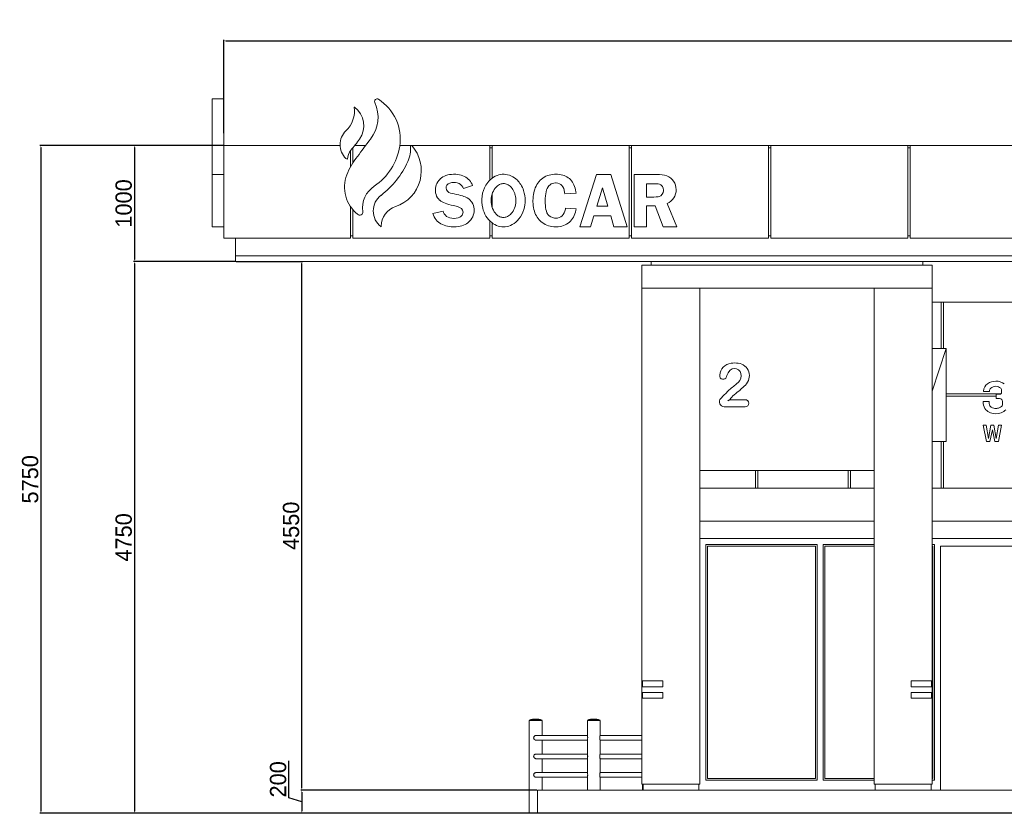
# Model space of a CAD drawing. Header units: feet. Extents: x 1858128 to 1982678, y 4638096 to 4671392.
# Tile 10 of 17: x 1959144 to 1967624, y 4655096 to 4661927. Entities that reach past the tile are written whole.
import ezdxf

# ---------------------------------------------------------------- set-up
doc = ezdxf.new("R2010")
doc.units = ezdxf.units.FT
doc.header["$MEASUREMENT"] = 0
doc.header["$PDMODE"] = 98
doc.header["$PDSIZE"] = 0.3
doc.styles.get("Standard").update_dxf_attribs({"font": 'ACADNUSX.TTF'})
doc.dimstyles.new('ISO-25', dxfattribs={"dimscale": 7, "dimtxt": 20, "dimasz": 2.5, "dimexe": 1.25, "dimexo": 0.625, "dimgap": 3, "dimtad": 1, "dimdec": 0, "dimtxsty": 'Standard', "dimcen": 2.5, "dimadec": 0, "dimazin": 0, "dimtfac": 1, "dimtdec": 0, "dimtmove": 0, "dimatfit": 3, "dimfxl": 1.25, "dimarcsym": 0})

# ---------------------------------------------------------------- blocks, each defined once
blk = doc.blocks.new('*D5670')
at = {"color": 0, "lineweight": -2, "transparency": 16777216}
for p, q in [((1960902.9, 4660950.1), (1960902.9, 4661753.6)), ((1960920.4, 4661744.9), (1981085.4, 4661744.9)), ((1981102.9, 4660950.1), (1981102.9, 4661753.6))]:
    blk.add_line(p, q, dxfattribs=at)
at = {"color": 0, "lineweight": 0, "transparency": 16777216}
for points in [[(1960920.4, 4661747.8), (1960920.4, 4661741.9), (1960902.9, 4661744.9)], [(1981085.4, 4661747.8), (1981085.4, 4661741.9), (1981102.9, 4661744.9)]]:
    blk.add_solid(points, dxfattribs=at)
at = {"layer": 'Defpoints', "color": 0, "lineweight": 0, "transparency": 16777216}
for p in [(1981102.9, 4661744.9), (1960902.9, 4660945.7), (1981102.9, 4660945.7)]:
    blk.add_point(p, dxfattribs=at)
at = {"color": 0, "lineweight": 5, "transparency": 16777216, "insert": (1971002.9, 4661836.8), "char_height": 140, "attachment_point": 5}
blk.add_mtext('20200', dxfattribs=at)
blk = doc.blocks.new('*D5671')
at = {"color": 0, "lineweight": -2, "transparency": 16777216}
for p, q in [((1960998.5, 4659845.7), (1960123.3, 4659845.7)), ((1960132, 4659828.2), (1960132, 4655113.2)), ((1963552.6, 4655095.7), (1960123.3, 4655095.7))]:
    blk.add_line(p, q, dxfattribs=at)
at = {"color": 0, "lineweight": 0, "transparency": 16777216}
for points in [[(1960129.1, 4659828.2), (1960134.9, 4659828.2), (1960132, 4659845.7)], [(1960129.1, 4655113.2), (1960134.9, 4655113.2), (1960132, 4655095.7)]]:
    blk.add_solid(points, dxfattribs=at)
at = {"layer": 'Defpoints', "color": 0, "lineweight": 0, "transparency": 16777216}
for p in [(1961002.9, 4659845.7), (1960132, 4655095.7), (1963557, 4655095.7)]:
    blk.add_point(p, dxfattribs=at)
at = {"color": 0, "lineweight": 5, "transparency": 16777216, "insert": (1960040, 4657470.7), "char_height": 140, "attachment_point": 5, "rotation": 90}
blk.add_mtext('4750', dxfattribs=at)
blk = doc.blocks.new('*D5672')
at = {"color": 0, "lineweight": -2, "transparency": 16777216}
for p, q in [((1960898.5, 4660845.7), (1959318, 4660845.7)), ((1959326.8, 4660828.2), (1959326.8, 4655113.2)), ((1961068.5, 4655095.7), (1959318, 4655095.7))]:
    blk.add_line(p, q, dxfattribs=at)
at = {"color": 0, "lineweight": 0, "transparency": 16777216}
for points in [[(1959323.9, 4660828.2), (1959329.7, 4660828.2), (1959326.8, 4660845.7)], [(1959323.9, 4655113.2), (1959329.7, 4655113.2), (1959326.8, 4655095.7)]]:
    blk.add_solid(points, dxfattribs=at)
at = {"layer": 'Defpoints', "color": 0, "lineweight": 0, "transparency": 16777216}
for p in [(1960902.9, 4660845.7), (1959326.8, 4655095.7), (1961072.9, 4655095.7)]:
    blk.add_point(p, dxfattribs=at)
at = {"color": 0, "lineweight": 5, "transparency": 16777216, "insert": (1959234.7, 4657970.7), "char_height": 140, "attachment_point": 5, "rotation": 90}
blk.add_mtext('5750', dxfattribs=at)
blk = doc.blocks.new('*D5673')
at = {"color": 0, "lineweight": -2, "transparency": 16777216}
for p, q in [((1961007.3, 4659845.7), (1961582.1, 4659845.7)), ((1961573.4, 4655313.2), (1961573.4, 4659828.2)), ((1963598.5, 4655295.7), (1961564.6, 4655295.7))]:
    blk.add_line(p, q, dxfattribs=at)
at = {"color": 0, "lineweight": 0, "transparency": 16777216}
for points in [[(1961570.4, 4659828.2), (1961576.3, 4659828.2), (1961573.4, 4659845.7)], [(1961570.4, 4655313.2), (1961576.3, 4655313.2), (1961573.4, 4655295.7)]]:
    blk.add_solid(points, dxfattribs=at)
at = {"layer": 'Defpoints', "color": 0, "lineweight": 0, "transparency": 16777216}
for p in [(1961002.9, 4659845.7, 2612.8), (1961573.4, 4659845.7), (1963602.9, 4655295.7, 2612.8)]:
    blk.add_point(p, dxfattribs=at)
at = {"color": 0, "lineweight": 5, "transparency": 16777216, "insert": (1961481.4, 4657570.7), "char_height": 140, "attachment_point": 5, "rotation": 90}
blk.add_mtext('4550', dxfattribs=at)
blk = doc.blocks.new('*D5674')
at = {"color": 0, "lineweight": -2, "transparency": 16777216}
for p, q in [((1961462.1, 4655229.1), (1961462.1, 4655546.8)), ((1963598.5, 4655295.7), (1961564.6, 4655295.7)), ((1961573.4, 4655195.7), (1961462.1, 4655229.1)), ((1961573.4, 4655278.2), (1961573.4, 4655113.2)), ((1963552.6, 4655095.7), (1961564.6, 4655095.7))]:
    blk.add_line(p, q, dxfattribs=at)
at = {"color": 0, "lineweight": 0, "transparency": 16777216}
for points in [[(1961570.4, 4655278.2), (1961576.3, 4655278.2), (1961573.4, 4655295.7)], [(1961570.4, 4655113.2), (1961576.3, 4655113.2), (1961573.4, 4655095.7)]]:
    blk.add_solid(points, dxfattribs=at)
at = {"layer": 'Defpoints', "color": 0, "lineweight": 0, "transparency": 16777216}
for p in [(1963602.9, 4655295.7, 2612.8), (1961573.4, 4655095.7), (1963557, 4655095.7, 2612.8)]:
    blk.add_point(p, dxfattribs=at)
at = {"color": 0, "lineweight": 5, "transparency": 16777216, "insert": (1961370.2, 4655388), "char_height": 140, "attachment_point": 5, "rotation": 90}
blk.add_mtext('200', dxfattribs=at)
blk = doc.blocks.new('*D5675')
at = {"color": 0, "lineweight": -2, "transparency": 16777216}
for p, q in [((1960898.5, 4660845.7), (1960123.3, 4660845.7)), ((1960132, 4660828.2), (1960132, 4659863.2)), ((1960998.5, 4659845.7), (1960123.3, 4659845.7))]:
    blk.add_line(p, q, dxfattribs=at)
at = {"color": 0, "lineweight": 0, "transparency": 16777216}
for points in [[(1960129.1, 4660828.2), (1960134.9, 4660828.2), (1960132, 4660845.7)], [(1960129.1, 4659863.2), (1960134.9, 4659863.2), (1960132, 4659845.7)]]:
    blk.add_solid(points, dxfattribs=at)
at = {"layer": 'Defpoints', "color": 0, "lineweight": 0, "transparency": 16777216}
for p in [(1960902.9, 4660845.7), (1960132, 4659845.7), (1961002.9, 4659845.7)]:
    blk.add_point(p, dxfattribs=at)
at = {"color": 0, "lineweight": 5, "transparency": 16777216, "insert": (1960040, 4660345.7), "char_height": 140, "attachment_point": 5, "rotation": 90}
blk.add_mtext('1000', dxfattribs=at)
blk = doc.blocks.new('A$Ced44f8aa')
at = {"color": 0, "linetype": 'Continuous', "lineweight": 0, "extrusion": (0, 1, 0)}
for p, q in [((-44684, -415.7), (-44784, -415.7)), ((-44684, -815.7), (-44784, -815.7)), ((-44684, -815.7), (-44684, -1615.7)), ((-44684, -815.7), (-43683.9, -815.7)), ((-43574, -967), (-43574, -837.4)), ((-43462.6, -815.7), (-43556.5, -815.7)), ((-42394, -815.7), (-43168.9, -815.7)), ((-42394, -815.7), (-42394, -1115.4)), ((-42394, -815.7), (-42374, -815.7)), ((-42374, -835.7), (-42394, -835.7)), ((-41194, -815.7), (-42374, -815.7)), ((-42374, -1098.2), (-42374, -815.7)), ((-41194, -815.7), (-41194, -1615.7)), ((-41194, -815.7), (-41174, -815.7)), ((-41174, -835.7), (-41194, -835.7)), ((-39994, -815.7), (-41174, -815.7)), ((-41174, -1615.7), (-41174, -815.7)), ((-39994, -815.7), (-39994, -1615.7)), ((-39994, -815.7), (-39974, -815.7)), ((-39974, -835.7), (-39994, -835.7)), ((-39974, -815.7), (-38794, -815.7)), ((-39974, -1615.7), (-39974, -815.7)), ((-38794, -1615.7), (-38794, -815.7)), ((-38774, -815.7), (-38794, -815.7)), ((-38794, -835.7), (-38774, -835.7)), ((-38774, -815.7), (-37594, -815.7)), ((-38774, -815.7), (-38774, -1615.7)), ((-43594, -861.3), (-43594, -1001.1)), ((-44684, -1065.7), (-44784, -1065.7)), ((-44684, -1065.7), (-44784, -1065.7)), ((-42809.4, -1094.9), (-42820.3, -1104.1)), ((-42797.7, -1087), (-42809.4, -1094.9)), ((-42785, -1080.1), (-42797.7, -1087)), ((-42771.5, -1074.6), (-42785, -1080.1)), ((-42757, -1070.3), (-42771.5, -1074.6)), ((-42741.4, -1067.1), (-42757, -1070.3)), ((-42724.9, -1065.1), (-42741.4, -1067.1)), ((-42707.4, -1064.4), (-42724.9, -1065.1)), ((-42705.6, -1064.4), (-42707.4, -1064.4)), ((-42687.7, -1064.9), (-42705.6, -1064.4)), ((-42670.7, -1066.4), (-42687.7, -1064.9)), ((-42654.8, -1068.9), (-42670.7, -1066.4)), ((-42639.7, -1072.7), (-42654.8, -1068.9)), ((-42625.8, -1077.2), (-42639.7, -1072.7)), ((-42612.8, -1082.8), (-42625.8, -1077.2)), ((-42600.7, -1089.5), (-42612.8, -1082.8)), ((-42589.5, -1097.2), (-42600.7, -1089.5)), ((-42579.3, -1105.7), (-42589.5, -1097.2)), ((-41937.2, -1096.7), (-41948.7, -1105.8)), ((-41925, -1088.7), (-41937.2, -1096.7)), ((-41912.1, -1082), (-41925, -1088.7)), ((-41898.4, -1076.2), (-41912.1, -1082)), ((-41884.3, -1071.7), (-41898.4, -1076.2)), ((-41869.2, -1068.2), (-41884.3, -1071.7)), ((-41853.5, -1065.7), (-41869.2, -1068.2)), ((-41837, -1064.5), (-41853.5, -1065.7)), ((-41826.6, -1064.4), (-41837, -1064.5)), ((-41810.3, -1064.8), (-41826.6, -1064.4)), ((-41794.7, -1066.2), (-41810.3, -1064.8)), ((-41780.1, -1068.5), (-41794.7, -1066.2)), ((-41766.2, -1071.8), (-41780.1, -1068.5)), ((-41753.1, -1076.1), (-41766.2, -1071.8)), ((-41740.8, -1081.2), (-41753.1, -1076.1)), ((-41729.3, -1087.2), (-41740.8, -1081.2)), ((-41718.5, -1094.1), (-41729.3, -1087.2)), ((-41708.6, -1102), (-41718.5, -1094.1)), ((-41699.4, -1110.8), (-41708.6, -1102)), ((-41474.7, -1065.7), (-41619, -1515.7)), ((-41352.7, -1065.7), (-41474.7, -1065.7)), ((-41212, -1515.7), (-41352.7, -1065.7)), ((-40953.3, -1065.7), (-41151.1, -1065.7)), ((-41151.1, -1065.7), (-41151.1, -1515.7)), ((-42861.2, -1185.4), (-42862, -1201.2)), ((-42858.7, -1170.4), (-42861.2, -1185.4)), ((-42854.7, -1156.1), (-42858.7, -1170.4)), ((-42849.1, -1142.6), (-42854.7, -1156.1)), ((-42841.8, -1129.7), (-42849.1, -1142.6)), ((-42832.9, -1117.5), (-42841.8, -1129.7)), ((-42822.2, -1105.9), (-42832.9, -1117.5)), ((-42820.3, -1104.1), (-42822.2, -1105.9)), ((-42769.8, -1181.9), (-42768.5, -1170.1)), ((-42766.3, -1199.3), (-42769.8, -1181.9)), ((-42768.5, -1170.1), (-42763.1, -1157.5)), ((-42763.1, -1157.5), (-42753.1, -1147.5)), ((-42753.1, -1147.5), (-42739.4, -1140.7)), ((-42739.4, -1140.7), (-42722.2, -1136.8)), ((-42722.2, -1136.8), (-42701.5, -1135.4)), ((-42701.5, -1135.4), (-42690.4, -1136)), ((-42690.4, -1136), (-42673.9, -1138.9)), ((-42673.9, -1138.9), (-42659.1, -1144.4)), ((-42659.1, -1144.4), (-42646.1, -1152.7)), ((-42646.1, -1152.7), (-42635.4, -1163.5)), ((-42635.4, -1163.5), (-42626.5, -1176.9)), ((-42626.5, -1176.9), (-42622, -1187.5)), ((-42622, -1187.5), (-42542.9, -1161.1)), ((-42569.9, -1115.4), (-42579.3, -1105.7)), ((-42561.6, -1126), (-42569.9, -1115.4)), ((-42553.9, -1137.8), (-42561.6, -1126)), ((-42547.3, -1150.6), (-42553.9, -1137.8)), ((-42542.9, -1161.1), (-42547.3, -1150.6)), ((-42002.1, -1180.1), (-42007.5, -1194.1)), ((-41995.9, -1166.7), (-42002.1, -1180.1)), ((-41988.7, -1153.9), (-41995.9, -1166.7)), ((-41980.8, -1141.6), (-41988.7, -1153.9)), ((-41972.1, -1129.9), (-41980.8, -1141.6)), ((-41969.9, -1127.3), (-41972.1, -1129.9)), ((-41959.7, -1115.9), (-41969.9, -1127.3)), ((-41948.7, -1105.8), (-41959.7, -1115.9)), ((-41904.8, -1199.7), (-41899.3, -1185.8)), ((-41899.3, -1185.8), (-41892.5, -1173.6)), ((-41892.5, -1173.6), (-41884.6, -1163.2)), ((-41884.6, -1163.2), (-41875.5, -1154.5)), ((-41875.5, -1154.5), (-41865.3, -1147.7)), ((-41865.3, -1147.7), (-41854, -1142.9)), ((-41854, -1142.9), (-41841.8, -1140)), ((-41841.8, -1140), (-41828.7, -1139.1)), ((-41828.7, -1139.1), (-41823.1, -1139.3)), ((-41823.1, -1139.3), (-41808.3, -1141.2)), ((-41808.3, -1141.2), (-41794.8, -1145.5)), ((-41794.8, -1145.5), (-41782.8, -1152.2)), ((-41782.8, -1152.2), (-41772.6, -1161.4)), ((-41772.6, -1161.4), (-41764.3, -1173)), ((-41764.3, -1173), (-41757.8, -1186.6)), ((-41757.8, -1186.6), (-41753, -1202.3)), ((-41690.8, -1120.5), (-41699.4, -1110.8)), ((-41683.2, -1131.1), (-41690.8, -1120.5)), ((-41676.2, -1142.8), (-41683.2, -1131.1)), ((-41669.8, -1155.5), (-41676.2, -1142.8)), ((-41664.3, -1169), (-41669.8, -1155.5)), ((-41659.4, -1183.6), (-41664.3, -1169)), ((-41655.4, -1199.1), (-41659.4, -1183.6)), ((-41473, -1339.9), (-41424.9, -1182)), ((-41424.9, -1182), (-41377.7, -1339.9)), ((-41045, -1145.8), (-40966.2, -1145.8)), ((-41045, -1260.5), (-41045, -1145.8)), ((-40966.2, -1145.8), (-40944.4, -1147.2)), ((-40944.4, -1147.2), (-40933.3, -1149)), ((-40933.3, -1149), (-40920.9, -1155.3)), ((-40920.9, -1155.3), (-40908.9, -1167.5)), ((-40908.9, -1167.5), (-40906.4, -1170.9)), ((-40906.4, -1170.9), (-40899.9, -1185.2)), ((-40899.9, -1185.2), (-40897.6, -1201.1)), ((-42862, -1201.2), (-42861.9, -1207.8)), ((-42861.9, -1207.8), (-42860.4, -1224.7)), ((-42860.4, -1224.7), (-42857.1, -1239.9)), ((-42857.1, -1239.9), (-42852.1, -1253.7)), ((-42852.1, -1253.7), (-42845.6, -1266.1)), ((-42845.6, -1266.1), (-42837.3, -1277.1)), ((-42756.6, -1213.2), (-42766.3, -1199.3)), ((-42746.2, -1220.1), (-42756.6, -1213.2)), ((-42731.8, -1226.1), (-42746.2, -1220.1)), ((-42713, -1231.3), (-42731.8, -1226.1)), ((-42700.7, -1234.1), (-42713, -1231.3)), ((-42680.3, -1238.3), (-42700.7, -1234.1)), ((-42661.8, -1242.5), (-42680.3, -1238.3)), ((-42645.1, -1246.9), (-42661.8, -1242.5)), ((-42630.2, -1251.3), (-42645.1, -1246.9)), ((-42617, -1255.5), (-42630.2, -1251.3)), ((-42605.7, -1259.8), (-42617, -1255.5)), ((-42601.4, -1261.6), (-42605.7, -1259.8)), ((-42588.2, -1268.6), (-42601.4, -1261.6)), ((-42575.9, -1277.1), (-42588.2, -1268.6)), ((-42020.9, -1256), (-42022.1, -1272.8)), ((-42018.8, -1239.6), (-42020.9, -1256)), ((-42015.9, -1223.8), (-42018.8, -1239.6)), ((-42012.1, -1208.6), (-42015.9, -1223.8)), ((-42007.5, -1194.1), (-42012.1, -1208.6)), ((-41916.6, -1272.2), (-41915.1, -1251.6)), ((-41915.1, -1251.6), (-41912.8, -1232.5)), ((-41912.8, -1232.5), (-41909.3, -1215.3)), ((-41909.3, -1215.3), (-41904.8, -1199.7)), ((-41753, -1202.3), (-41750.1, -1220.1)), ((-41750.1, -1220.1), (-41749.2, -1234.1)), ((-41749.2, -1234.1), (-41650.5, -1227.9)), ((-41652.2, -1215.7), (-41655.4, -1199.1)), ((-41650.5, -1227.9), (-41652.2, -1215.7)), ((-40980.4, -1260.5), (-41045, -1260.5)), ((-40960.4, -1259.9), (-40980.4, -1260.5)), ((-40944.6, -1258.2), (-40960.4, -1259.9)), ((-40934.3, -1255.8), (-40944.6, -1258.2)), ((-40921.2, -1249), (-40934.3, -1255.8)), ((-40909.4, -1236.8), (-40921.2, -1249)), ((-40908.9, -1236.1), (-40909.4, -1236.8)), ((-40901.3, -1222.3), (-40908.9, -1236.1)), ((-40897.9, -1206.7), (-40901.3, -1222.3)), ((-40897.6, -1201.1), (-40897.9, -1206.7)), ((-43594, -1343.3), (-43594, -1615.7)), ((-42837.3, -1277.1), (-42827.3, -1287)), ((-42827.3, -1287), (-42825.3, -1288.5)), ((-42825.3, -1288.5), (-42815.7, -1295.5)), ((-42815.7, -1295.5), (-42804.6, -1302.1)), ((-42804.6, -1302.1), (-42792.2, -1308.3)), ((-42792.2, -1308.3), (-42778.3, -1314.3)), ((-42778.3, -1314.3), (-42762.8, -1319.9)), ((-42762.8, -1319.9), (-42745.8, -1325.1)), ((-42745.8, -1325.1), (-42727.4, -1330)), ((-42727.4, -1330), (-42707.5, -1334.4)), ((-42707.5, -1334.4), (-42705.7, -1334.8)), ((-42705.7, -1334.8), (-42685, -1339.7)), ((-42685, -1339.7), (-42667.8, -1344.6)), ((-42667.8, -1344.6), (-42653.9, -1349.9)), ((-42653.9, -1349.9), (-42643.3, -1355.6)), ((-42643.3, -1355.6), (-42638.2, -1359.6)), ((-42564.5, -1287.3), (-42575.9, -1277.1)), ((-42554.2, -1299.3), (-42564.5, -1287.3)), ((-42549.7, -1305.5), (-42554.2, -1299.3)), ((-42541.7, -1318.8), (-42549.7, -1305.5)), ((-42535.6, -1332.6), (-42541.7, -1318.8)), ((-42531.5, -1346.9), (-42535.6, -1332.6)), ((-42529.4, -1362.1), (-42531.5, -1346.9)), ((-42022.1, -1272.8), (-42022.6, -1290.5)), ((-42022.6, -1290.5), (-42022.4, -1300.7)), ((-42022.4, -1300.7), (-42021.6, -1318.5)), ((-42021.6, -1318.5), (-42019.9, -1335.6)), ((-42019.9, -1335.6), (-42017.4, -1351.9)), ((-42017.4, -1351.9), (-42014.1, -1367.6)), ((-41917, -1291.4), (-41916.6, -1272.2)), ((-41916.6, -1313.6), (-41917, -1291.4)), ((-41915.3, -1333.7), (-41916.6, -1313.6)), ((-41913.2, -1351.9), (-41915.3, -1333.7)), ((-41910.2, -1368.2), (-41913.2, -1351.9)), ((-41377.7, -1339.9), (-41473, -1339.9)), ((-41045, -1515.7), (-41045, -1337.3)), ((-41045, -1337.3), (-40969.5, -1337.3)), ((-40969.5, -1337.3), (-40900.3, -1515.7)), ((-40784, -1515.7), (-40867, -1316.6)), ((-43574, -1615.7), (-43574, -1369.5)), ((-42797.2, -1382.1), (-42884, -1401.9)), ((-42884, -1401.9), (-42879.1, -1416.8)), ((-42879.1, -1416.8), (-42873, -1431.2)), ((-42873, -1431.2), (-42865.5, -1444.3)), ((-42793.6, -1392.5), (-42797.2, -1382.1)), ((-42786.3, -1406.2), (-42793.6, -1392.5)), ((-42777, -1417.8), (-42786.3, -1406.2)), ((-42765.7, -1427.3), (-42777, -1417.8)), ((-42752.6, -1434.8), (-42765.7, -1427.3)), ((-42737.5, -1440.1), (-42752.6, -1434.8)), ((-42720.8, -1443.2), (-42737.5, -1440.1)), ((-42665.6, -1439.4), (-42682.6, -1443)), ((-42651.5, -1433.5), (-42665.6, -1439.4)), ((-42644.5, -1428.7), (-42651.5, -1433.5)), ((-42631.9, -1415.4), (-42644.5, -1428.7)), ((-42638.2, -1359.6), (-42628.1, -1373.3)), ((-42625.6, -1399.9), (-42631.9, -1415.4)), ((-42628.1, -1373.3), (-42624.7, -1390.7)), ((-42624.7, -1390.7), (-42625.6, -1399.9)), ((-42548.7, -1443.4), (-42541.6, -1430.5)), ((-42541.6, -1430.5), (-42536, -1416.9)), ((-42536, -1416.9), (-42532.1, -1402.7)), ((-42532.1, -1402.7), (-42529.6, -1387.8)), ((-42529.6, -1387.8), (-42528.8, -1372.5)), ((-42528.8, -1372.5), (-42529.4, -1362.1)), ((-42014.1, -1367.6), (-42009.9, -1382.5)), ((-42009.9, -1382.5), (-42004.9, -1396.8)), ((-42004.9, -1396.8), (-41999.2, -1410.2)), ((-41999.2, -1410.2), (-41992.6, -1423)), ((-41992.6, -1423), (-41985.3, -1435)), ((-41985.3, -1435), (-41977, -1446.5)), ((-41906.5, -1382.6), (-41910.2, -1368.2)), ((-41901.7, -1395.2), (-41906.5, -1382.6)), ((-41896.1, -1405.7), (-41901.7, -1395.2)), ((-41893.3, -1409.7), (-41896.1, -1405.7)), ((-41882.2, -1422.1), (-41893.3, -1409.7)), ((-41869, -1431.6), (-41882.2, -1422.1)), ((-41854, -1438.1), (-41869, -1431.6)), ((-41837.5, -1441.6), (-41854, -1438.1)), ((-41810.4, -1441), (-41825.8, -1442.2)), ((-41796.3, -1437.2), (-41810.4, -1441)), ((-41783.5, -1431), (-41796.3, -1437.2)), ((-41772.2, -1422.2), (-41783.5, -1431)), ((-41762.6, -1411.1), (-41772.2, -1422.2)), ((-41754.5, -1397.7), (-41762.6, -1411.1)), ((-41748, -1382.1), (-41754.5, -1397.7)), ((-41743, -1364.3), (-41748, -1382.1)), ((-41741.6, -1357.4), (-41743, -1364.3)), ((-41650.5, -1363), (-41741.6, -1357.4)), ((-41680.7, -1446.4), (-41673, -1434.1)), ((-41673, -1434.1), (-41666.4, -1420.8)), ((-41666.4, -1420.8), (-41660.8, -1406.3)), ((-41660.8, -1406.3), (-41656.1, -1391)), ((-41656.1, -1391), (-41652.3, -1374.4)), ((-41652.3, -1374.4), (-41650.5, -1363)), ((-41526.7, -1515.7), (-41498.4, -1422.9)), ((-41498.4, -1422.9), (-41353, -1422.9)), ((-41353, -1422.9), (-41325.3, -1515.7)), ((-44684, -1515.7), (-44784, -1515.7)), ((-44684, -1515.7), (-44784, -1515.7)), ((-43329.9, -1514.8), (-43329.8, -1512.1)), ((-42865.5, -1444.3), (-42856.8, -1456.5)), ((-42856.8, -1456.5), (-42847.2, -1467.5)), ((-42847.2, -1467.5), (-42836.2, -1477.3)), ((-42836.2, -1477.3), (-42814.8, -1491.8)), ((-42814.8, -1491.8), (-42801.8, -1498.3)), ((-42801.8, -1498.3), (-42788.2, -1504)), ((-42788.2, -1504), (-42773.7, -1508.7)), ((-42773.7, -1508.7), (-42758.6, -1512.3)), ((-42758.6, -1512.3), (-42742.8, -1514.9)), ((-42742.8, -1514.9), (-42726.3, -1516.4)), ((-42726.3, -1516.4), (-42709, -1517)), ((-42702.5, -1444.2), (-42720.8, -1443.2)), ((-42709, -1517), (-42701.2, -1516.9)), ((-42702.1, -1444.2), (-42702.5, -1444.2)), ((-42682.6, -1443), (-42702.1, -1444.2)), ((-42701.2, -1516.9), (-42682.8, -1515.9)), ((-42682.8, -1515.9), (-42665.5, -1514.1)), ((-42665.5, -1514.1), (-42649.3, -1511.1)), ((-42649.3, -1511.1), (-42634.2, -1507.4)), ((-42634.2, -1507.4), (-42620.2, -1502.6)), ((-42620.2, -1502.6), (-42607, -1496.8)), ((-42607, -1496.8), (-42595, -1490.1)), ((-42595, -1490.1), (-42584, -1482.5)), ((-42584, -1482.5), (-42573.8, -1473.9)), ((-42573.8, -1473.9), (-42567.9, -1468.1)), ((-42567.9, -1468.1), (-42557.4, -1456)), ((-42557.4, -1456), (-42548.7, -1443.4)), ((-42394, -1466.8), (-42394, -1615.7)), ((-42374, -1615.7), (-42374, -1483.9)), ((-41977, -1446.5), (-41968, -1457.2)), ((-41968, -1457.2), (-41964.9, -1460.6)), ((-41964.9, -1460.6), (-41953.9, -1471.3)), ((-41953.9, -1471.3), (-41942.3, -1480.9)), ((-41942.3, -1480.9), (-41930.1, -1489.3)), ((-41930.1, -1489.3), (-41917.3, -1496.6)), ((-41917.3, -1496.6), (-41903.8, -1502.8)), ((-41903.8, -1502.8), (-41889.8, -1507.9)), ((-41889.8, -1507.9), (-41875.2, -1511.9)), ((-41875.2, -1511.9), (-41859.8, -1514.6)), ((-41859.8, -1514.6), (-41843.9, -1516.4)), ((-41843.9, -1516.4), (-41827.2, -1517)), ((-41825.8, -1442.2), (-41837.5, -1441.6)), ((-41827.2, -1517), (-41821.3, -1516.9)), ((-41821.3, -1516.9), (-41804.7, -1515.9)), ((-41804.7, -1515.9), (-41788.9, -1513.7)), ((-41788.9, -1513.7), (-41773.8, -1510.4)), ((-41773.8, -1510.4), (-41759.3, -1505.8)), ((-41759.3, -1505.8), (-41745.4, -1500.2)), ((-41745.4, -1500.2), (-41732.3, -1493.3)), ((-41732.3, -1493.3), (-41719.6, -1485.2)), ((-41719.6, -1485.2), (-41707.6, -1476)), ((-41707.6, -1476), (-41699, -1468.3)), ((-41699, -1468.3), (-41689.5, -1457.9)), ((-41689.5, -1457.9), (-41680.7, -1446.4)), ((-41619, -1515.7), (-41526.7, -1515.7)), ((-41325.3, -1515.7), (-41212, -1515.7)), ((-41151.1, -1515.7), (-41045, -1515.7)), ((-40900.3, -1515.7), (-40784, -1515.7)), ((-43594, -1595.7), (-43574, -1595.7)), ((-42394, -1595.7), (-42374, -1595.7)), ((-41194, -1595.7), (-41174, -1595.7)), ((-39994, -1595.7), (-39974, -1595.7)), ((-38774, -1595.7), (-38794, -1595.7)), ((-43594, -1615.7), (-44684, -1615.7)), ((-44584, -1765.7), (-44584, -1615.7)), ((-43574, -1615.7), (-42394, -1615.7)), ((-42374, -1615.7), (-41194, -1615.7)), ((-41174, -1615.7), (-39994, -1615.7)), ((-38794, -1615.7), (-39974, -1615.7)), ((-37594, -1615.7), (-38774, -1615.7)), ((-44584, -1765.7), (-24584, -1765.7)), ((-44584, -1765.7), (-44584, -1815.7)), ((-24584, -1765.7), (-44584, -1765.7)), ((-44584, -1815.7), (-24584, -1815.7)), ((-41084, -1845.7), (-41084, -2045.7)), ((-41084, -1845.7), (-38584, -1845.7)), ((-41004, -1845.7), (-41004, -1815.7)), ((-38664, -1845.7), (-38664, -1815.7)), ((-38584, -1845.7), (-38584, -2045.7)), ((-41084, -2045.7), (-41084, -2465.7)), ((-41084, -2045.7), (-38584, -2045.7)), ((-40584, -2465.7), (-40584, -2045.7)), ((-39084, -2045.7), (-39084, -2465.7)), ((-38584, -2465.7), (-38584, -2045.7)), ((-38584, -2165.7), (-38506.5, -2165.7)), ((-38506.5, -2165.7), (-38486.5, -2165.7)), ((-38506.5, -2565.7), (-38506.5, -2165.7)), ((-38486.5, -2165.7), (-37706.5, -2165.7)), ((-38486.5, -2165.7), (-38486.5, -2565.7)), ((-41084, -2465.7), (-41084, -3615.7)), ((-40584, -3615.7), (-40584, -2465.7)), ((-39084, -2465.7), (-39084, -3615.7)), ((-38584, -2465.7), (-38584, -3615.7)), ((-38465.1, -2565.7), (-38584, -2565.7)), ((-38584, -2931.5), (-38465.1, -2565.7)), ((-38465.1, -2565.7), (-38584, -2931.5)), ((-38465.1, -3365.7), (-38465.1, -2565.7)), ((-38465.1, -2955.7), (-37993.2, -2955.7)), ((-38141.1, -2930.9), (-38141.1, -2934.4)), ((-38141.1, -2934.4), (-38090, -2934.4)), ((-38090, -2934.4), (-38090, -2930.9)), ((-38001.1, -2958.6), (-38034.4, -2958.6)), ((-38034.4, -2958.6), (-38034.4, -2996)), ((-37986, -2930.9), (-37986, -2941.4)), ((-40193.8, -3005.1), (-40327, -3005.1)), ((-38034.4, -2975.7), (-38465.1, -2975.7)), ((-38093.1, -3021.4), (-38144.3, -3021.4)), ((-38144.3, -3021.4), (-38144.3, -3038.9)), ((-38093.1, -3038.9), (-38093.1, -3021.4)), ((-38034.4, -2996), (-38003.9, -2996)), ((-37978.1, -3020), (-37978.1, -3038.9)), ((-40374.3, -3065.7), (-40193.8, -3065.7)), ((-38119.5, -3225.7), (-38145.1, -3225.7)), ((-38145.1, -3225.7), (-38117.7, -3365.7)), ((-38100.2, -3339.6), (-38119.5, -3225.7)), ((-38078, -3225.7), (-38100.2, -3339.6)), ((-38087.5, -3365.7), (-38066, -3263.2)), ((-38054, -3225.7), (-38078, -3225.7)), ((-38066, -3263.2), (-38044.5, -3365.7)), ((-38031.9, -3339.6), (-38054, -3225.7)), ((-38012.5, -3225.7), (-38031.9, -3339.6)), ((-38014.3, -3365.7), (-37986.9, -3225.7)), ((-37986.9, -3225.7), (-38012.5, -3225.7)), ((-38584, -3365.7), (-38465.1, -3365.7)), ((-38506.5, -3765.7), (-38506.5, -3365.7)), ((-38486.5, -3365.7), (-38486.5, -3765.7)), ((-38117.7, -3365.7), (-38087.5, -3365.7)), ((-38044.5, -3365.7), (-38014.3, -3365.7)), ((-41084, -3465.7), (-41084, -5425.7)), ((-40584, -6315.7), (-40584, -3465.7)), ((-39084, -3465.7), (-39084, -6315.7)), ((-38584, -3465.7), (-38584, -5425.7)), ((-40584, -3615.7), (-39084, -3615.7)), ((-40106.5, -3765.7), (-40106.5, -3615.7)), ((-40086.5, -3615.7), (-40086.5, -3765.7)), ((-39306.5, -3765.7), (-39306.5, -3615.7)), ((-39286.5, -3615.7), (-39286.5, -3765.7)), ((-40584, -3765.7), (-40106.5, -3765.7)), ((-40086.5, -3765.7), (-40106.5, -3765.7)), ((-40086.5, -3765.7), (-39306.5, -3765.7)), ((-39286.5, -3765.7), (-39306.5, -3765.7)), ((-39286.5, -3765.7), (-39084, -3765.7)), ((-38584, -3765.7), (-38506.5, -3765.7)), ((-38486.5, -3765.7), (-38506.5, -3765.7)), ((-38486.5, -3765.7), (-37706.5, -3765.7)), ((-40584, -4050.7), (-39084, -4050.7)), ((-38584, -4050.7), (-34849, -4050.7)), ((-40584, -4200.7), (-39084, -4200.7)), ((-38584, -4200.7), (-34999, -4200.7)), ((-40534, -6280.7), (-40534, -4250.7)), ((-40534, -4250.7), (-39574, -4250.7)), ((-40519, -6265.7), (-40519, -4265.7)), ((-39589, -4265.7), (-40519, -4265.7)), ((-39589, -6265.7), (-39589, -4265.7)), ((-39574, -6280.7), (-39574, -4250.7)), ((-39524, -6280.7), (-39524, -4250.7)), ((-39524, -4250.7), (-39084, -4250.7)), ((-39509, -6265.7), (-39509, -4265.7)), ((-39084, -4265.7), (-39509, -4265.7)), ((-38584, -4250.7), (-38564, -4250.7)), ((-38579, -4265.7), (-38584, -4265.7)), ((-38579, -6265.7), (-38579, -4265.7)), ((-38564, -4250.7), (-38564, -6280.7)), ((-38514, -6365.7), (-38514, -4265.7)), ((-38514, -4265.7), (-37084, -4265.7)), ((-41084, -5425.7), (-40904, -5425.7)), ((-41084, -5475.7), (-41084, -5425.7)), ((-41079, -5425.7), (-41079, -5475.7)), ((-40904, -5475.7), (-40904, -5425.7)), ((-38764, -5475.7), (-38764, -5425.7)), ((-38764, -5425.7), (-38584, -5425.7)), ((-38589, -5425.7), (-38589, -5475.7)), ((-38584, -5425.7), (-38584, -5475.7)), ((-40904, -5475.7), (-41084, -5475.7)), ((-41084, -5475.7), (-41084, -5525.7)), ((-38584, -5475.7), (-38764, -5475.7)), ((-38584, -5475.7), (-38584, -5525.7)), ((-41084, -5525.7), (-40904, -5525.7)), ((-41084, -5575.7), (-41084, -5525.7)), ((-40904, -5575.7), (-41084, -5575.7)), ((-41084, -5575.7), (-41084, -6315.7)), ((-41079, -5525.7), (-41079, -5575.7)), ((-40904, -5525.7), (-40904, -5575.7)), ((-38764, -5575.7), (-38764, -5525.7)), ((-38764, -5525.7), (-38584, -5525.7)), ((-38584, -5575.7), (-38764, -5575.7)), ((-38589, -5525.7), (-38589, -5575.7)), ((-38584, -5525.7), (-38584, -5575.7)), ((-38584, -5575.7), (-38584, -6315.7)), ((-42054, -5762.7), (-41999, -5762.7)), ((-42054, -5762.7), (-42054, -5763.7)), ((-42054, -5763.7), (-41999, -5763.7)), ((-41944, -5765.7), (-42054, -5765.7)), ((-42054, -5765.7), (-42054, -6560.7)), ((-42051, -5763.7), (-42051, -5765.7)), ((-41999, -5762.7), (-41944, -5762.7)), ((-41999, -5763.7), (-41944, -5763.7)), ((-41947, -5763.7), (-41947, -5765.7)), ((-41944, -5762.7), (-41944, -5763.7)), ((-41944, -5765.7), (-41944, -5895.7)), ((-41444, -5762.7), (-41554, -5762.7)), ((-41554, -5763.7), (-41554, -5762.7)), ((-41444, -5763.7), (-41554, -5763.7)), ((-41554, -5765.7), (-41460.1, -5765.7)), ((-41554, -5895.9), (-41554, -5765.7)), ((-41551, -5765.7), (-41551, -5763.7)), ((-41460.1, -5765.7), (-41444, -5765.7)), ((-41447, -5765.7), (-41447, -5763.7)), ((-41444, -5763.7), (-41444, -5762.7)), ((-41444, -5895.7), (-41444, -5765.7)), ((-41554, -5895.7), (-41996, -5895.7)), ((-41996, -5935.7), (-41554, -5935.7)), ((-41944, -5935.7), (-41944, -6055.7)), ((-41554, -6055.9), (-41554, -5935.4)), ((-41084, -5895.7), (-41444, -5895.7)), ((-41444, -6055.7), (-41444, -5935.7)), ((-41084, -5935.7), (-41444, -5935.7)), ((-41554, -6055.7), (-41996, -6055.7)), ((-41996, -6095.7), (-41554, -6095.7)), ((-41944, -6095.7), (-41944, -6215.7)), ((-41554, -6215.9), (-41554, -6095.4)), ((-41084, -6055.7), (-41444, -6055.7)), ((-41444, -6215.7), (-41444, -6095.7)), ((-41084, -6095.7), (-41444, -6095.7)), ((-41554, -6215.7), (-41996, -6215.7)), ((-41996, -6255.7), (-41554, -6255.7)), ((-41944, -6255.7), (-41944, -6365.7)), ((-41554, -6365.7), (-41554, -6255.4)), ((-41084, -6215.7), (-41444, -6215.7)), ((-41444, -6365.7), (-41444, -6255.7)), ((-41084, -6255.7), (-41444, -6255.7)), ((-40519, -6265.7), (-39589, -6265.7)), ((-39509, -6265.7), (-39084, -6265.7)), ((-38584, -6265.7), (-38579, -6265.7)), ((-41084, -6315.7), (-40584, -6315.7)), ((-41079, -6365.7), (-41079, -6315.7)), ((-41074, -6365.7), (-41074, -6315.7)), ((-40594, -6365.7), (-40594, -6315.7)), ((-39574, -6280.7), (-40534, -6280.7)), ((-39084, -6280.7), (-39524, -6280.7)), ((-39084, -6315.7), (-38584, -6315.7)), ((-39074, -6365.7), (-39074, -6315.7)), ((-38594, -6365.7), (-38594, -6315.7)), ((-38564, -6280.7), (-38584, -6280.7)), ((-41384, -6365.7), (-41984, -6365.7)), ((-41984, -6565.7), (-41984, -6365.7)), ((-41384, -6365.7), (-38284, -6365.7)), ((-37798.1, -6365.7), (-38284, -6365.7)), ((-41984, -6560.7), (-42104, -6560.7)), ((-42104, -6565.7), (-42104, -6560.7))]:
    blk.add_line(p, q, dxfattribs=at)
at = {"color": 0, "linetype": 'Continuous', "lineweight": 30, "extrusion": (0, 1, 0)}
blk.add_line((-22909.2, -6565.7), (-46258.9, -6565.7), dxfattribs=at)
at = {"color": 0, "linetype": 'Continuous', "lineweight": 0}
blk.add_lwpolyline([(-44684, -415.7), (-44784, -415.7), (-44784, -1515.7), (-44684, -1515.7)], close=True, dxfattribs=at)
blk.add_lwpolyline([(-42374, -1348), (-42374, -1234.6)], dxfattribs=at)
for centre, radius, start, end in [((-43364.7, -437.1), 21.4, 58.34189, 204.30821), ((-43570.7, -761.2), 405.5, 351.14933, 57.59765), ((-43560.8, -486.1), 0.42, 53.65081, 187.38572), ((-43678.8, -646.4), 199.4, 324.59663, 53.65081), ((-43519.2, -809.6), 164.9, 133.80056, 225.94195), ((-44609, 14.8), 1340.7, 319.39248, 324.59663), ((-43670.1, -745.1), 506.1, 303.76963, 351.07969), ((-43309.2, -1034.3), 325.2, 288.45683, 41.80314), ((-43071.1, -821.4), 5.75, 41.86379, 184.10112), ((-43613.6, -907.1), 29.1, 225.94195, 258.44652), ((-43079.1, -1280.4), 585.8, 141.02728, 158.86217), ((-43348.5, -1176.2), 297, 158.86217, 231.49453), ((-40953.3, -1386.6), 320.9, 74.70997, 90), ((-40919.8, -1197.2), 130.6, 293.85531, 66.95979), ((-43229.2, -1380.7), 169, 127.06038, 232.87585), ((-43513.3, -1383.5), 32.2, 231.49453, 292.07968), ((-43509.7, -1392.4), 22.6, 292.07968, 13.99643), ((-43330.7, -1514.9), 0.821, 232.87585, 4.11525), ((-40301, -2803), 113, 97.34279, 175.78166), ((-40285, -2927.9), 238.9, 82.65721, 97.34279), ((-40268.4, -2799.5), 109.5, 313.62332, 82.65721), ((-40384.4, -2800.1), 29.8, 169.59982, 343.4518), ((-39830.3, -3465.2), 739.6, 126.30372, 133.59399), ((-41393.3, -1619.2), 1739.9, 311.67009, 313.62332), ((-38063.8, -2931.9), 77.3, 123.80888, 179.25856), ((-38035.5, -2972.3), 126.7, 90.25222, 124.26271), ((-38032.7, -2960.8), 115.2, 52.83896, 91.67541), ((-39064.1, -4270), 1850.8, 133.59399, 136.42484), ((-41023.3, -2034.9), 1183.5, 308.33198, 311.67009), ((-40374.3, -3023.4), 42.3, 136.42484, 270), ((-40193.8, -3035.4), 30.3, 270, 90), ((-38063.9, -3035.5), 80.5, 182.38596, 223.96049), ((-38044.7, -3017), 107.1, 223.96049, 248.89181), ((-38036.4, -2995.5), 130.2, 248.89181, 291.10819), ((-38031.6, -3007.9), 116.9, 291.10819, 314.4244)]:
    blk.add_arc(centre, radius, start, end, dxfattribs=at)
at = {"color": 0, "linetype": 'Continuous', "lineweight": 0, "extrusion": (0, 0, -1)}
for centre, radius, start, end in [((43799.7, -517.1), 240.5, 172.61428, 226.19944), ((43660.5, -572.3), 303.8, 155.42577, 218.45249), ((52997.4, 6232.6), 11857.1, 216.14574, 217.05328), ((43353.8, -841.7), 277.6, 175.89888, 204.12684), ((43502.2, -934.1), 117.2, 359.23914, 40.60752), ((43782.8, -650.5), 747.4, 204.0579, 232.80795), ((43262, -1355.3), 228, 352.03541, 56.23037), ((43149.5, -1513.9), 180.3, 0.55479, 71.66036), ((40176.4, -2861.9), 187.1, 16.5482, 31.39813), ((40286.8, -2794.6), 57.8, 31.39813, 184.73248), ((40325.3, -2791.4), 96.5, 184.73248, 233.69628), ((40185.2, -3094.9), 167.9, 32.37594, 51.66802), ((38056.4, -2930.9), 33.6, 0, 48.57767), ((38037, -2952.8), 62.8, 48.57767, 90.87936), ((38033.7, -2946.6), 56.6, 87.59234, 134.43333), ((38002.9, -2941.8), 16.9, 178.68096, 263.82527), ((38022.8, -2929.2), 36.9, 141.22618, 182.64423), ((38056.2, -3038.2), 36.9, 300.64233, 358.92892), ((38002.3, -3020.1), 24.2, 86.17582, 179.86542), ((38011.7, -3040.2), 33.6, 177.73026, 242.21438), ((38046.2, -3029.9), 49.4, 277.44705, 305.75889), ((38036.8, -2989.1), 91.1, 260.00598, 279.99402), ((38027.5, -3021.1), 58.1, 237.21386, 263.56908), ((41999, -5939.3), 185, 72.70466, 107.29534), ((41499, -5939.3), 185, 72.70466, 107.29534)]:
    blk.add_arc(centre, radius, start, end, dxfattribs=at)
at = {"color": 0, "linetype": 'Continuous', "lineweight": 0}
for points, knots in [([(-42274.4, -1064.4), (-42294, -1064.2), (-42313.1, -1067.8), (-42353.4, -1083), (-42373.4, -1095.9), (-42405.2, -1125.9), (-42417.6, -1141.7), (-42444.8, -1187.4), (-42455.7, -1219.8), (-42465.3, -1287.2), (-42463.6, -1322.3), (-42449.5, -1379.9), (-42440.1, -1403.2), (-42414.3, -1446), (-42397.7, -1465.4), (-42361, -1494.2), (-42341.9, -1504.3), (-42302, -1516.3), (-42281.8, -1518.2), (-42240.3, -1514.2), (-42219.7, -1507.6), (-42179.8, -1486.1), (-42160.1, -1469.9), (-42124.4, -1426), (-42109.6, -1397.9), (-42093, -1341.9), (-42089.4, -1316.3), (-42089.3, -1290.9), (-42089.2, -1261.9), (-42093.7, -1232.8), (-42109.2, -1186.3), (-42117.6, -1168.7), (-42136.1, -1139.5), (-42145.9, -1127.1), (-42172.8, -1100.2), (-42191.2, -1087.1), (-42230.2, -1069.8), (-42250, -1065.2), (-42271.6, -1064.4), (-42273, -1064.4), (-42274.4, -1064.4)], [-1222.02098, -1222.02098, -1222.02098, -1222.02098, -1149.677971, -1149.677971, -1061.368227, -1061.368227, -986.978924, -986.978924, -861.595772, -861.595772, -731.125816, -731.125816, -635.687845, -635.687845, -538.166235, -538.166235, -454.413297, -454.413297, -374.051597, -374.051597, -288.004931, -288.004931, -192.001538, -192.001538, -84.459887, -84.459887, 0, 0, 0, 96.465889, 96.465889, 163.167696, 163.167696, 220.257091, 220.257091, 302.219523, 302.219523, 376.819321, 376.819321, 381.987028, 381.987028, 381.987028, 381.987028]), ([(-42275.1, -1144.8), (-42269.7, -1144.9), (-42264.4, -1145.5), (-42247.8, -1149.2), (-42237.3, -1154.3), (-42215.2, -1170), (-42204.2, -1182.2), (-42195.3, -1196.4), (-42191.1, -1203.1), (-42187.3, -1210.5), (-42180.6, -1226.1), (-42177.8, -1234.5), (-42171, -1261.3), (-42169.2, -1279.8), (-42170.8, -1318.3), (-42174.8, -1338), (-42188.5, -1374.2), (-42198, -1390), (-42218.3, -1412.8), (-42228.7, -1421.3), (-42249.7, -1432.2), (-42259.5, -1435.2), (-42279.7, -1437.1), (-42289.6, -1436), (-42310.9, -1429.5), (-42321.6, -1423.2), (-42343.3, -1405.1), (-42354.3, -1391.4), (-42373.3, -1355), (-42379.9, -1332), (-42384, -1283.9), (-42381.5, -1259.4), (-42368.7, -1216.8), (-42359.6, -1199.5), (-42340.1, -1174.3), (-42329.7, -1164.5), (-42308.7, -1151.7), (-42298.7, -1147.7), (-42283.9, -1145.2), (-42279.5, -1144.8), (-42275.1, -1144.8)], [-116.207121, -116.207121, -116.207121, -116.207121, -97.087255, -97.087255, -55.789282, -55.789282, 0, 0, 0, 26.362457, 26.362457, 52.157186, 52.157186, 104.362435, 104.362435, 162.362877, 162.362877, 220.278939, 220.278939, 265.194695, 265.194695, 301.049094, 301.049094, 336.609343, 336.609343, 380.027837, 380.027837, 436.820756, 436.820756, 504.972314, 504.972314, 573.306695, 573.306695, 633.281611, 633.281611, 681.036336, 681.036336, 717.909728, 717.909728, 733.679066, 733.679066, 733.679066, 733.679066]), ([(-40344.1, -3015.1), (-40344.1, -3015.1), (-40344.1, -3015.1), (-40341.9, -3013.7), (-40339.7, -3012.4), (-40335.4, -3009.8), (-40333.5, -3008.7), (-40330.6, -3007.1), (-40329.5, -3006.5), (-40328.2, -3005.8), (-40327.8, -3005.5), (-40327.2, -3005.2), (-40327, -3005.1), (-40327, -3005.1), (-40327, -3005.1), (-40327, -3005.1)], [-58.766781, -58.766781, -58.766781, -58.766781, -58.758177, -58.758177, -50.782211, -50.782211, -42.773517, -42.773517, -36.702625, -36.702625, -32.697157, -32.697157, -29.629584, -29.629584, -29.018174, -29.018174, -29.018174, -29.018174]), ([(-41996, -5935.7), (-41997.4, -5935.7), (-41998.8, -5935.5), (-42001.6, -5934.9), (-42002.9, -5934.5), (-42006.6, -5932.9), (-42008.8, -5931.4), (-42012.4, -5927.7), (-42013.8, -5925.7), (-42015.7, -5921.2), (-42016.3, -5918.9), (-42016.5, -5914.5), (-42016.2, -5912.4), (-42015, -5907.9), (-42013.8, -5905.6), (-42010.5, -5901.5), (-42008.5, -5899.7), (-42004.1, -5897.2), (-42001.8, -5896.4), (-41998.2, -5895.8), (-41997.1, -5895.7), (-41996, -5895.7)], [-127.287553, -127.287553, -127.287553, -127.287553, -123.014877, -123.014877, -118.864132, -118.864132, -110.847639, -110.847639, -103.344585, -103.344585, -96.263296, -96.263296, -89.987764, -89.987764, -82.101473, -82.101473, -74.133579, -74.133579, -66.775888, -66.775888, -63.386007, -63.386007, -63.386007, -63.386007]), ([(-41554, -5895.9), (-41554, -5895.9), (-41554, -5895.9), (-41554, -5896.3), (-41553.8, -5897.2), (-41553.2, -5899.9), (-41552.8, -5901.7), (-41552, -5905.7), (-41551.7, -5907.8), (-41551.3, -5912.3), (-41551.2, -5914.6), (-41551.3, -5919.4), (-41551.5, -5921.9), (-41552.2, -5926.6), (-41552.6, -5928.7), (-41553.4, -5932.2), (-41553.7, -5933.5), (-41554, -5934.9), (-41554, -5935.2), (-41554, -5935.4)], [-60.888991, -60.888991, -60.888991, -60.888991, -60.83139, -60.83139, -52.95592, -52.95592, -44.91917, -44.91917, -37.645093, -37.645093, -30.686738, -30.686738, -23.172639, -23.172639, -14.910287, -14.910287, -7.2675, -7.2675, -3.049778, -3.049778, -3.049778, -3.049778]), ([(-41444, -5935.7), (-41444, -5935.7), (-41444, -5935.6), (-41444.1, -5935.5), (-41444.1, -5935.4), (-41444.3, -5935), (-41444.4, -5934.6), (-41444.7, -5933.6), (-41445, -5933), (-41445.4, -5931.5), (-41445.6, -5930.7), (-41446.1, -5928.9), (-41446.4, -5927.9), (-41446.8, -5925.8), (-41447, -5924.6), (-41447.4, -5922.1), (-41447.6, -5920.8), (-41447.7, -5918.9), (-41447.7, -5918.2), (-41447.8, -5917), (-41447.8, -5916.3), (-41447.8, -5915), (-41447.8, -5914.4), (-41447.7, -5913.1), (-41447.7, -5912.4), (-41447.6, -5910.5), (-41447.4, -5909.2), (-41447, -5906.8), (-41446.8, -5905.6), (-41446.4, -5903.4), (-41446.1, -5902.4), (-41445.6, -5900.6), (-41445.4, -5899.8), (-41445, -5898.4), (-41444.7, -5897.7), (-41444.4, -5896.7), (-41444.3, -5896.3), (-41444.1, -5895.9), (-41444.1, -5895.8), (-41444, -5895.7), (-41444, -5895.7), (-41444, -5895.7)], [30.439541, 30.439541, 30.439541, 30.439541, 32.341373, 32.341373, 34.243206, 34.243206, 38.046871, 38.046871, 41.850536, 41.850536, 45.654202, 45.654202, 49.460422, 49.460422, 53.266642, 53.266642, 57.072862, 57.072862, 58.975972, 58.975972, 60.879082, 60.879082, 62.782192, 62.782192, 64.685302, 64.685302, 68.491522, 68.491522, 72.297742, 72.297742, 76.103962, 76.103962, 79.907627, 79.907627, 83.711292, 83.711292, 87.514957, 87.514957, 89.41679, 89.41679, 91.318623, 91.318623, 91.318623, 91.318623]), ([(-41996, -6095.7), (-41997.4, -6095.7), (-41998.8, -6095.5), (-42001.6, -6094.9), (-42002.9, -6094.5), (-42006.6, -6092.9), (-42008.8, -6091.4), (-42012.4, -6087.7), (-42013.8, -6085.7), (-42015.7, -6081.2), (-42016.3, -6078.9), (-42016.5, -6074.5), (-42016.2, -6072.4), (-42015, -6067.9), (-42013.8, -6065.6), (-42010.5, -6061.5), (-42008.5, -6059.7), (-42004.1, -6057.2), (-42001.8, -6056.4), (-41998.2, -6055.8), (-41997.1, -6055.7), (-41996, -6055.7)], [-127.287553, -127.287553, -127.287553, -127.287553, -123.014877, -123.014877, -118.864132, -118.864132, -110.847639, -110.847639, -103.344585, -103.344585, -96.263296, -96.263296, -89.987763, -89.987763, -82.101473, -82.101473, -74.133579, -74.133579, -66.775888, -66.775888, -63.386007, -63.386007, -63.386007, -63.386007]), ([(-41554, -6055.9), (-41554, -6055.9), (-41554, -6055.9), (-41554, -6056.3), (-41553.8, -6057.2), (-41553.2, -6059.9), (-41552.8, -6061.7), (-41552, -6065.7), (-41551.7, -6067.8), (-41551.3, -6072.3), (-41551.2, -6074.6), (-41551.3, -6079.4), (-41551.5, -6081.9), (-41552.2, -6086.6), (-41552.6, -6088.7), (-41553.4, -6092.2), (-41553.7, -6093.5), (-41554, -6094.9), (-41554, -6095.2), (-41554, -6095.4)], [-60.888991, -60.888991, -60.888991, -60.888991, -60.83139, -60.83139, -52.95592, -52.95592, -44.91917, -44.91917, -37.645093, -37.645093, -30.686738, -30.686738, -23.172639, -23.172639, -14.910287, -14.910287, -7.2675, -7.2675, -3.049778, -3.049778, -3.049778, -3.049778]), ([(-41444, -6095.7), (-41444, -6095.7), (-41444, -6095.6), (-41444.1, -6095.5), (-41444.1, -6095.4), (-41444.3, -6095), (-41444.4, -6094.6), (-41444.7, -6093.6), (-41445, -6093), (-41445.4, -6091.5), (-41445.6, -6090.7), (-41446.1, -6088.9), (-41446.4, -6087.9), (-41446.8, -6085.8), (-41447, -6084.6), (-41447.4, -6082.1), (-41447.6, -6080.8), (-41447.7, -6078.9), (-41447.7, -6078.2), (-41447.8, -6077), (-41447.8, -6076.3), (-41447.8, -6075), (-41447.8, -6074.4), (-41447.7, -6073.1), (-41447.7, -6072.4), (-41447.6, -6070.5), (-41447.4, -6069.2), (-41447, -6066.8), (-41446.8, -6065.6), (-41446.4, -6063.4), (-41446.1, -6062.4), (-41445.6, -6060.6), (-41445.4, -6059.8), (-41445, -6058.4), (-41444.7, -6057.7), (-41444.4, -6056.7), (-41444.3, -6056.3), (-41444.1, -6055.9), (-41444.1, -6055.8), (-41444, -6055.7), (-41444, -6055.7), (-41444, -6055.7)], [30.439541, 30.439541, 30.439541, 30.439541, 32.341373, 32.341373, 34.243206, 34.243206, 38.046871, 38.046871, 41.850536, 41.850536, 45.654202, 45.654202, 49.460422, 49.460422, 53.266642, 53.266642, 57.072862, 57.072862, 58.975972, 58.975972, 60.879082, 60.879082, 62.782192, 62.782192, 64.685302, 64.685302, 68.491522, 68.491522, 72.297742, 72.297742, 76.103962, 76.103962, 79.907627, 79.907627, 83.711292, 83.711292, 87.514957, 87.514957, 89.41679, 89.41679, 91.318623, 91.318623, 91.318623, 91.318623]), ([(-41996, -6255.7), (-41997.4, -6255.7), (-41998.8, -6255.5), (-42001.6, -6254.9), (-42002.9, -6254.5), (-42006.6, -6252.9), (-42008.8, -6251.4), (-42012.4, -6247.7), (-42013.8, -6245.7), (-42015.7, -6241.2), (-42016.3, -6238.9), (-42016.5, -6234.5), (-42016.2, -6232.4), (-42015, -6227.9), (-42013.8, -6225.6), (-42010.5, -6221.5), (-42008.5, -6219.7), (-42004.1, -6217.2), (-42001.8, -6216.4), (-41998.2, -6215.8), (-41997.1, -6215.7), (-41996, -6215.7)], [-127.287553, -127.287553, -127.287553, -127.287553, -123.014877, -123.014877, -118.864132, -118.864132, -110.847639, -110.847639, -103.344585, -103.344585, -96.263296, -96.263296, -89.987764, -89.987764, -82.101473, -82.101473, -74.133579, -74.133579, -66.775888, -66.775888, -63.386007, -63.386007, -63.386007, -63.386007]), ([(-41554, -6215.9), (-41554, -6215.9), (-41554, -6215.9), (-41554, -6216.3), (-41553.8, -6217.2), (-41553.2, -6219.9), (-41552.8, -6221.7), (-41552, -6225.7), (-41551.7, -6227.8), (-41551.3, -6232.3), (-41551.2, -6234.6), (-41551.3, -6239.4), (-41551.5, -6241.9), (-41552.2, -6246.6), (-41552.6, -6248.7), (-41553.4, -6252.2), (-41553.7, -6253.5), (-41554, -6254.9), (-41554, -6255.2), (-41554, -6255.4)], [-60.888991, -60.888991, -60.888991, -60.888991, -60.83139, -60.83139, -52.95592, -52.95592, -44.91917, -44.91917, -37.645093, -37.645093, -30.686738, -30.686738, -23.172639, -23.172639, -14.910287, -14.910287, -7.2675, -7.2675, -3.049778, -3.049778, -3.049778, -3.049778]), ([(-41444, -6255.7), (-41444, -6255.7), (-41444, -6255.6), (-41444.1, -6255.5), (-41444.1, -6255.4), (-41444.3, -6255), (-41444.4, -6254.6), (-41444.7, -6253.6), (-41445, -6253), (-41445.4, -6251.5), (-41445.6, -6250.7), (-41446.1, -6248.9), (-41446.4, -6247.9), (-41446.8, -6245.8), (-41447, -6244.6), (-41447.4, -6242.1), (-41447.6, -6240.8), (-41447.7, -6238.9), (-41447.7, -6238.2), (-41447.8, -6237), (-41447.8, -6236.3), (-41447.8, -6235), (-41447.8, -6234.4), (-41447.7, -6233.1), (-41447.7, -6232.4), (-41447.6, -6230.5), (-41447.4, -6229.2), (-41447, -6226.8), (-41446.8, -6225.6), (-41446.4, -6223.4), (-41446.1, -6222.4), (-41445.6, -6220.6), (-41445.4, -6219.8), (-41445, -6218.4), (-41444.7, -6217.7), (-41444.4, -6216.7), (-41444.3, -6216.3), (-41444.1, -6215.9), (-41444.1, -6215.8), (-41444, -6215.7), (-41444, -6215.7), (-41444, -6215.7)], [30.439541, 30.439541, 30.439541, 30.439541, 32.341373, 32.341373, 34.243206, 34.243206, 38.046871, 38.046871, 41.850536, 41.850536, 45.654202, 45.654202, 49.460422, 49.460422, 53.266642, 53.266642, 57.072862, 57.072862, 58.975972, 58.975972, 60.879082, 60.879082, 62.782192, 62.782192, 64.685302, 64.685302, 68.491522, 68.491522, 72.297742, 72.297742, 76.103962, 76.103962, 79.907627, 79.907627, 83.711292, 83.711292, 87.514957, 87.514957, 89.41679, 89.41679, 91.318623, 91.318623, 91.318623, 91.318623])]:
    blk.add_open_spline(points, degree=3, knots=knots, dxfattribs=at)

msp = doc.modelspace()

# ---------------------------------------------------------------- block references
at = {"lineweight": 5}
msp.add_blockref('A$Ced44f8aa', (2005586.9, 4661661.4), dxfattribs=at)

# ---------------------------------------------------------------- dimensions: what is measured, and where the dimension line sits
at = {"color": 1, "lineweight": 5}
dim = msp.add_linear_dim(base=(1981102.9, 4661744.9), p1=(1960902.9, 4660945.7), p2=(1981102.9, 4660945.7), dimstyle='ISO-25', dxfattribs=at)
dim.commit()
dim.dimension.update_dxf_attribs({"geometry": '*D5670', "text_midpoint": (1971002.9, 4661836.8)})
for base, p1, p2, picture, middle in [((1959326.8, 4655095.7), (1960902.9, 4660845.7), (1961072.9, 4655095.7), '*D5672', (1959234.7, 4657970.7)), ((1960132, 4659845.7), (1960902.9, 4660845.7), (1961002.9, 4659845.7), '*D5675', (1960040, 4660345.7)), ((1961573.4, 4659845.7, -2612.8), (1963602.9, 4655295.7), (1961002.9, 4659845.7), '*D5673', (1961481.4, 4657570.7, -2612.8))]:
    dim = msp.add_linear_dim(base=base, p1=p1, p2=p2, angle=90, dimstyle='ISO-25', dxfattribs=at)
    dim.commit()
    dim.dimension.update_dxf_attribs({"geometry": picture, "text_midpoint": middle})
for base, p1, picture, middle in [((1960132, 4655095.7), (1961002.9, 4659845.7), '*D5671', (1960040, 4657470.7)), ((1961573.4, 4655095.7, -2612.8), (1963602.9, 4655295.7), '*D5674', (1961370.2, 4655250.1, -2612.8))]:
    dim = msp.add_linear_dim(base=base, p1=p1, p2=(1963557, 4655095.7), angle=90, dimstyle='ISO-25', override={"dimtmove": 1}, dxfattribs=at)
    dim.commit()
    dim.dimension.update_dxf_attribs({"geometry": picture, "text_midpoint": middle})

doc.saveas('drawing.dxf')
